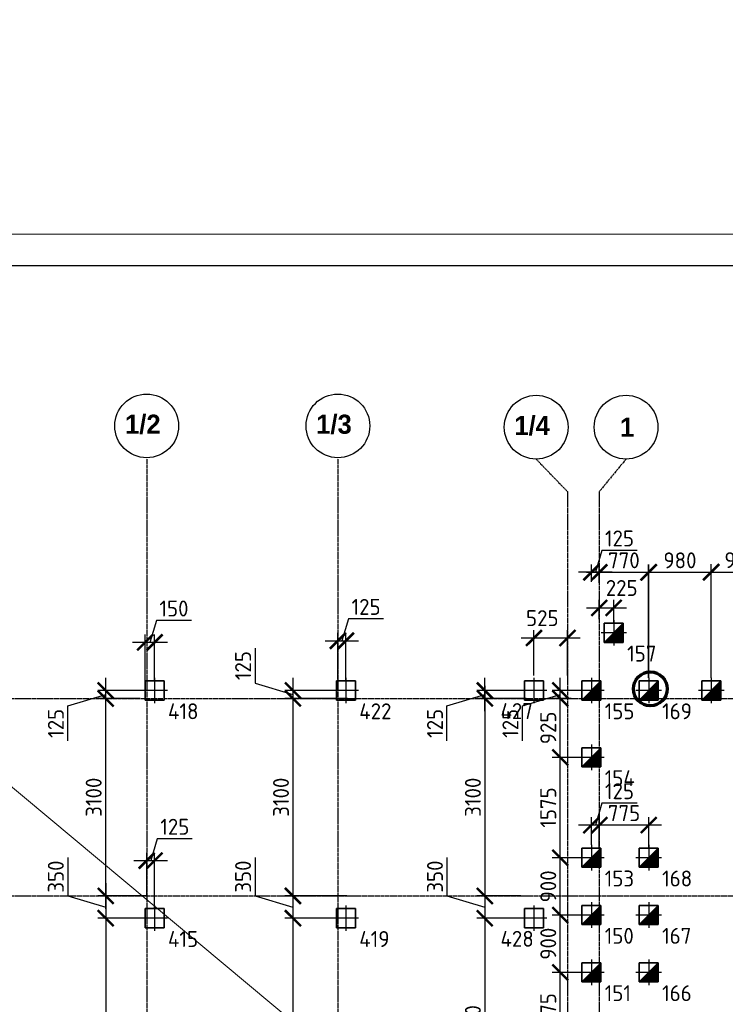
# Model space of a CAD drawing. Header units: millimetres. Extents: x -93479 to 1057970, y -66333 to 172656.
# Tile 229 of 256: x 357436 to 368504, y 49015 to 64471. Entities that reach past the tile are written whole.
import ezdxf

# ---------------------------------------------------------------- set-up
doc = ezdxf.new("R2010")
doc.units = ezdxf.units.MM
for name, pattern in [('______5', [1100, 800, -100, 100, -100]), ('DASHDOT', [25.4, 12.7, -6.35, 0, -6.35]), ('осевая', [50.8, 31.75, -6.35, 6.35, -6.35])]:
    doc.linetypes.add(name, pattern=pattern)
doc.layers.add('SVAI', color=7, linetype='Continuous')
doc.layers.add('ТОЛСТЫЕ_ОСНОВНЫЕ', color=6, linetype='Continuous')
for name, color, linetype, lineweight in [('КО_оси', 1, 'DASHDOT', 25), ('КО_осн_тон', 183, 'Continuous', 25), ('КО_фундаменты', 2, 'Continuous', 50), ('Оси', 40, '______5', 18), ('РАЗМЕРЫ', 7, 'Continuous', 9), ('ТОНКИЕ', 7, 'Continuous', 9)]:
    doc.layers.add(name, color=color, linetype=linetype, lineweight=lineweight)
doc.styles.add('GOST-2.304_Type-B', font='GOST_Common.ttf')
doc.styles.add('MtXpl_Century Gothic', font='GOTHICB.TTF', dxfattribs={"height": 0.2})
doc.styles.add('ГОСТ', font='GOST_Common.ttf')
doc.dimstyles.new('СПДС', dxfattribs={"dimscale": 100, "dimtxt": 2.5, "dimasz": 2.5, "dimexe": 1.25, "dimexo": 0, "dimtad": 1, "dimdec": 0, "dimtxsty": 'GOST-2.304_Type-B', "dimblk": 'ARCHTICK', "dimcen": 2.5, "dimdle": 2, "dimadec": 0, "dimazin": 2, "dimtfac": 0.75, "dimtdec": 0, "dimtmove": 1, "dimatfit": 3, "dimfxl": 1, "dimtolj": 1, "dimarcsym": 1})

# ---------------------------------------------------------------- blocks, each defined once
blk = doc.blocks.new('*U1948')
at = {"layer": 'ТОЛСТЫЕ_ОСНОВНЫЕ', "color": 7}
blk.add_lwpolyline([(20, 5), (836, 5), (836, 589), (20, 589)], close=True, dxfattribs=at)
at = {"layer": 'ТОНКИЕ', "color": 7}
blk.add_lwpolyline([(0, 0), (841, 0), (841, 594), (0, 594)], close=True, dxfattribs=at)
blk = doc.blocks.new('оси')
at = {"color": 7, "linetype": 'ByBlock', "lineweight": -2}
for centre in [(-2386.9, 671.4), (613.1, 671.4), (3723, 651.4), (5133, 651.4)]:
    blk.add_circle(centre, 500, dxfattribs=at)
at = {"layer": 'Оси', "color": 7, "linetype": 'осевая', "lineweight": 25, "transparency": 33554687}
for p, q in [((-2386.3, 151.4), (-2386.3, -36280.2)), ((613.7, 151.4), (613.7, -36280.2)), ((3723, 151.4), (4213.5, -358.8)), ((5133, 151.4), (4713.5, -358.8)), ((4213.5, -358.8), (4213.5, -35832.1)), ((4713.5, -358.8), (4713.5, -35832.1)), ((-11815.1, -3606.9), (53620.6, -3606.9)), ((-11815.1, -6706.9), (53620.6, -6706.9))]:
    blk.add_line(p, q, dxfattribs=at)
at = {"layer": 'Оси', "color": 7, "lineweight": 25, "transparency": 33554687, "style": 'MtXpl_Century Gothic'}
for s, p in [('1/2', (-2726.1, 548.1)), ('1/3', (272.6, 548.1)), ('1/4', (3381.1, 528.1)), ('1', (5038.2, 501.4))]:
    blk.add_text(s, height=300, dxfattribs=at).set_placement(p)
blk = doc.blocks.new('Свайка')
at = {"layer": 'КО_оси', "color": 7, "ltscale": 100}
for p, q in [((0, 200), (0, -200)), ((200, 0), (-200, 0))]:
    blk.add_line(p, q, dxfattribs=at)
at = {"layer": 'КО_фундаменты', "color": 7, "lineweight": 35, "ltscale": 100}
for p, q in [((150, 150), (-150, 150)), ((-150, 150), (-150, -150)), ((150, -150), (150, 150)), ((-150, -150), (150, -150))]:
    blk.add_line(p, q, dxfattribs=at)
blk = doc.blocks.new('сваи тип2')
at = {"layer": 'КО_оси', "color": 7, "ltscale": 100}
for p, q in [((-22918, 28209), (-22918, 27809)), ((-22718, 28009), (-23118, 28009))]:
    blk.add_line(p, q, dxfattribs=at)
at = {"layer": 'КО_фундаменты', "color": 7, "lineweight": 35, "ltscale": 100}
for p, q in [((-22768, 28159), (-23068, 28159)), ((-23068, 28159), (-23068, 27859)), ((-22768, 27859), (-22768, 28159)), ((-23068, 27859), (-22768, 27859))]:
    blk.add_line(p, q, dxfattribs=at)
at = {"layer": 'РАЗМЕРЫ', "color": 7}
blk.add_line((-23068, 27859), (-22768, 28159), dxfattribs=at)
at = {"layer": 'РАЗМЕРЫ', "color": 7, "linetype": 'Continuous', "transparency": 33554648}
for points in [[(-22768, 28009), (-22918, 28009), (-22768, 28159)], [(-22918, 27859), (-23068, 27859), (-22918, 28009)], [(-22918, 27859), (-22918, 28009), (-22768, 27859)], [(-22768, 27859), (-22918, 28009), (-22768, 28009)]]:
    blk.add_solid(points, dxfattribs=at)
blk = doc.blocks.new('_ArchTick')
at = {"color": 0, "linetype": 'ByBlock', "const_width": 0.15}
blk.add_lwpolyline([(-0.5, -0.5), (0.5, 0.5)], dxfattribs=at)
blk = doc.blocks.new('*D316')
at = {"layer": 'DEFPOINTS', "color": 0, "ltscale": 100, "transparency": 16777216}
for p in [(359428, 50716), (358785, 50366), (359403, 50366)]:
    blk.add_point(p, dxfattribs=at)
at = {"layer": 'РАЗМЕРЫ', "color": 0, "lineweight": -2, "transparency": 16777216}
for p, q in [((358190, 51320), (358190, 50720)), ((358785, 50916), (358785, 50166)), ((358190, 50720), (358785, 50541)), ((359428, 50716), (358660, 50716)), ((359403, 50366), (358660, 50366))]:
    blk.add_line(p, q, dxfattribs=at)
at = {"layer": 'РАЗМЕРЫ', "color": 0, "lineweight": -2, "ltscale": 100, "transparency": 16777216, "xscale": 250, "yscale": 250, "zscale": 250}
for p, rotation in [((358785, 50716), 90), ((358785, 50366), 270)]:
    blk.add_blockref('_ArchTick', p, dxfattribs=dict(at, rotation=rotation))
at = {"layer": 'РАЗМЕРЫ', "color": 0, "ltscale": 100, "transparency": 16777216, "insert": (358003, 51020), "char_height": 250, "attachment_point": 5, "rotation": 90, "style": 'GOST-2.304_Type-B'}
blk.add_mtext('\\A1;350', dxfattribs=at)
blk = doc.blocks.new('*D317')
at = {"layer": 'DEFPOINTS', "color": 0, "ltscale": 100, "transparency": 16777216}
for p in [(359553, 51270), (359428, 50716), (359553, 50516)]:
    blk.add_point(p, dxfattribs=at)
at = {"layer": 'РАЗМЕРЫ', "color": 0, "lineweight": -2, "transparency": 16777216}
for p, q in [((359594, 51614), (359491, 51270)), ((360144, 51614), (359594, 51614)), ((359428, 50716), (359428, 51395)), ((359553, 50516), (359553, 51395)), ((359228, 51270), (359753, 51270))]:
    blk.add_line(p, q, dxfattribs=at)
at = {"layer": 'РАЗМЕРЫ', "color": 0, "lineweight": -2, "ltscale": 100, "transparency": 16777216, "xscale": 250, "yscale": 250, "zscale": 250, "rotation": 180}
blk.add_blockref('_ArchTick', (359428, 51270), dxfattribs=at)
at = {"layer": 'РАЗМЕРЫ', "color": 0, "lineweight": -2, "ltscale": 100, "transparency": 16777216, "xscale": 250, "yscale": 250, "zscale": 250}
blk.add_blockref('_ArchTick', (359553, 51270), dxfattribs=at)
at = {"layer": 'РАЗМЕРЫ', "color": 0, "ltscale": 100, "transparency": 16777216, "insert": (359869, 51802), "char_height": 250, "attachment_point": 5, "style": 'GOST-2.304_Type-B'}
blk.add_mtext('\\A1;125', dxfattribs=at)
blk = doc.blocks.new('*D318')
at = {"layer": 'DEFPOINTS', "color": 0, "ltscale": 100, "transparency": 16777216}
for p in [(359403, 50366), (358785, 46616), (359428, 46616)]:
    blk.add_point(p, dxfattribs=at)
at = {"layer": 'РАЗМЕРЫ', "color": 0, "lineweight": -2, "transparency": 16777216}
for p, q in [((358785, 50566), (358785, 46416)), ((359403, 50366), (358660, 50366)), ((359428, 46616), (358660, 46616))]:
    blk.add_line(p, q, dxfattribs=at)
at = {"layer": 'РАЗМЕРЫ', "color": 0, "lineweight": -2, "ltscale": 100, "transparency": 16777216, "xscale": 250, "yscale": 250, "zscale": 250}
for p, rotation in [((358785, 50366), 90), ((358785, 46616), 270)]:
    blk.add_blockref('_ArchTick', p, dxfattribs=dict(at, rotation=rotation))
at = {"layer": 'РАЗМЕРЫ', "color": 0, "ltscale": 100, "transparency": 16777216, "insert": (358597, 48491), "char_height": 250, "attachment_point": 5, "rotation": 90, "style": 'GOST-2.304_Type-B'}
blk.add_mtext('\\A1;3750', dxfattribs=at)
blk = doc.blocks.new('*D322')
at = {"layer": 'DEFPOINTS', "color": 0, "ltscale": 100, "transparency": 16777216}
for p in [(358785, 53816), (359328, 53816), (359428, 50716)]:
    blk.add_point(p, dxfattribs=at)
at = {"layer": 'РАЗМЕРЫ', "color": 0, "lineweight": -2, "transparency": 16777216}
for p, q in [((358785, 50516), (358785, 54016)), ((359328, 53816), (358660, 53816)), ((359428, 50716), (358660, 50716))]:
    blk.add_line(p, q, dxfattribs=at)
at = {"layer": 'РАЗМЕРЫ', "color": 0, "lineweight": -2, "ltscale": 100, "transparency": 16777216, "xscale": 250, "yscale": 250, "zscale": 250}
for p, rotation in [((358785, 53816), 90), ((358785, 50716), 270)]:
    blk.add_blockref('_ArchTick', p, dxfattribs=dict(at, rotation=rotation))
at = {"layer": 'РАЗМЕРЫ', "color": 0, "ltscale": 100, "transparency": 16777216, "insert": (358597, 52266), "char_height": 250, "attachment_point": 5, "rotation": 90, "style": 'GOST-2.304_Type-B'}
blk.add_mtext('\\A1;3100', dxfattribs=at)
blk = doc.blocks.new('*D323')
at = {"layer": 'DEFPOINTS', "color": 0, "ltscale": 100, "transparency": 16777216}
for p in [(358785, 53941), (359328, 53816), (359553, 53941)]:
    blk.add_point(p, dxfattribs=at)
at = {"layer": 'РАЗМЕРЫ', "color": 0, "lineweight": -2, "transparency": 16777216}
for p, q in [((358785, 53616), (358785, 54141)), ((358190, 53701), (358785, 53879)), ((359553, 53941), (358660, 53941)), ((359328, 53816), (358660, 53816)), ((358190, 53150), (358190, 53701))]:
    blk.add_line(p, q, dxfattribs=at)
at = {"layer": 'РАЗМЕРЫ', "color": 0, "lineweight": -2, "ltscale": 100, "transparency": 16777216, "xscale": 250, "yscale": 250, "zscale": 250}
for p, rotation in [((358785, 53941), 270), ((358785, 53816), 90)]:
    blk.add_blockref('_ArchTick', p, dxfattribs=dict(at, rotation=rotation))
at = {"layer": 'РАЗМЕРЫ', "color": 0, "ltscale": 100, "transparency": 16777216, "insert": (358003, 53425), "char_height": 250, "attachment_point": 5, "rotation": 90, "style": 'GOST-2.304_Type-B'}
blk.add_mtext('\\A1;125', dxfattribs=at)
blk = doc.blocks.new('*D325')
at = {"layer": 'DEFPOINTS', "color": 0, "ltscale": 100, "transparency": 16777216}
for p in [(359403, 54697), (359403, 54091), (359553, 54091)]:
    blk.add_point(p, dxfattribs=at)
at = {"layer": 'РАЗМЕРЫ', "color": 0, "lineweight": -2, "transparency": 16777216}
for p, q in [((359581, 55041), (359478, 54697)), ((360132, 55041), (359581, 55041)), ((359403, 54091), (359403, 54822)), ((359553, 54091), (359553, 54822)), ((359753, 54697), (359203, 54697))]:
    blk.add_line(p, q, dxfattribs=at)
at = {"layer": 'РАЗМЕРЫ', "color": 0, "lineweight": -2, "ltscale": 100, "transparency": 16777216, "xscale": 250, "yscale": 250, "zscale": 250, "rotation": 180}
blk.add_blockref('_ArchTick', (359403, 54697), dxfattribs=at)
at = {"layer": 'РАЗМЕРЫ', "color": 0, "lineweight": -2, "ltscale": 100, "transparency": 16777216, "xscale": 250, "yscale": 250, "zscale": 250}
blk.add_blockref('_ArchTick', (359553, 54697), dxfattribs=at)
at = {"layer": 'РАЗМЕРЫ', "color": 0, "ltscale": 100, "transparency": 16777216, "insert": (359856, 55228), "char_height": 250, "attachment_point": 5, "style": 'GOST-2.304_Type-B'}
blk.add_mtext('\\A1;150', dxfattribs=at)
blk = doc.blocks.new('*D326')
at = {"layer": 'DEFPOINTS', "color": 0, "ltscale": 100, "transparency": 16777216}
for p in [(362553, 54722), (362428, 54116), (362553, 54091)]:
    blk.add_point(p, dxfattribs=at)
at = {"layer": 'РАЗМЕРЫ', "color": 0, "lineweight": -2, "transparency": 16777216}
for p, q in [((362594, 55066), (362491, 54722)), ((363144, 55066), (362594, 55066)), ((362228, 54722), (362753, 54722)), ((362428, 54116), (362428, 54847)), ((362553, 54091), (362553, 54847))]:
    blk.add_line(p, q, dxfattribs=at)
at = {"layer": 'РАЗМЕРЫ', "color": 0, "lineweight": -2, "ltscale": 100, "transparency": 16777216, "xscale": 250, "yscale": 250, "zscale": 250, "rotation": 180}
blk.add_blockref('_ArchTick', (362428, 54722), dxfattribs=at)
at = {"layer": 'РАЗМЕРЫ', "color": 0, "lineweight": -2, "ltscale": 100, "transparency": 16777216, "xscale": 250, "yscale": 250, "zscale": 250}
blk.add_blockref('_ArchTick', (362553, 54722), dxfattribs=at)
at = {"layer": 'РАЗМЕРЫ', "color": 0, "ltscale": 100, "transparency": 16777216, "insert": (362869, 55253), "char_height": 250, "attachment_point": 5, "style": 'GOST-2.304_Type-B'}
blk.add_mtext('\\A1;125', dxfattribs=at)
blk = doc.blocks.new('*D327')
at = {"layer": 'DEFPOINTS', "color": 0, "ltscale": 100, "transparency": 16777216}
for p in [(361722, 53816), (362553, 53941), (362578, 53816)]:
    blk.add_point(p, dxfattribs=at)
at = {"layer": 'РАЗМЕРЫ', "color": 0, "lineweight": -2, "transparency": 16777216}
for p, q in [((361128, 54607), (361128, 54057)), ((361722, 54141), (361722, 53616)), ((361128, 54057), (361722, 53879)), ((362553, 53941), (361597, 53941)), ((362578, 53816), (361597, 53816))]:
    blk.add_line(p, q, dxfattribs=at)
at = {"layer": 'РАЗМЕРЫ', "color": 0, "lineweight": -2, "ltscale": 100, "transparency": 16777216, "xscale": 250, "yscale": 250, "zscale": 250}
for p, rotation in [((361722, 53941), 270), ((361722, 53816), 90)]:
    blk.add_blockref('_ArchTick', p, dxfattribs=dict(at, rotation=rotation))
at = {"layer": 'РАЗМЕРЫ', "color": 0, "ltscale": 100, "transparency": 16777216, "insert": (360940, 54332), "char_height": 250, "attachment_point": 5, "rotation": 90, "style": 'GOST-2.304_Type-B'}
blk.add_mtext('\\A1;125', dxfattribs=at)
blk = doc.blocks.new('*D328')
at = {"layer": 'DEFPOINTS', "color": 0, "ltscale": 100, "transparency": 16777216}
for p in [(362578, 53816), (361722, 50716), (362566, 50716)]:
    blk.add_point(p, dxfattribs=at)
at = {"layer": 'РАЗМЕРЫ', "color": 0, "lineweight": -2, "transparency": 16777216}
for p, q in [((361722, 54016), (361722, 50516)), ((362578, 53816), (361597, 53816)), ((362566, 50716), (361597, 50716))]:
    blk.add_line(p, q, dxfattribs=at)
at = {"layer": 'РАЗМЕРЫ', "color": 0, "lineweight": -2, "ltscale": 100, "transparency": 16777216, "xscale": 250, "yscale": 250, "zscale": 250}
for p, rotation in [((361722, 53816), 90), ((361722, 50716), 270)]:
    blk.add_blockref('_ArchTick', p, dxfattribs=dict(at, rotation=rotation))
at = {"layer": 'РАЗМЕРЫ', "color": 0, "ltscale": 100, "transparency": 16777216, "insert": (361535, 52266), "char_height": 250, "attachment_point": 5, "rotation": 90, "style": 'GOST-2.304_Type-B'}
blk.add_mtext('\\A1;3100', dxfattribs=at)
blk = doc.blocks.new('*D329')
at = {"layer": 'DEFPOINTS', "color": 0, "ltscale": 100, "transparency": 16777216}
for p in [(362566, 50716), (361722, 50366), (362553, 50366)]:
    blk.add_point(p, dxfattribs=at)
at = {"layer": 'РАЗМЕРЫ', "color": 0, "lineweight": -2, "transparency": 16777216}
for p, q in [((361128, 51320), (361128, 50720)), ((361722, 50916), (361722, 50166)), ((361128, 50720), (361722, 50541)), ((362566, 50716), (361597, 50716)), ((362553, 50366), (361597, 50366))]:
    blk.add_line(p, q, dxfattribs=at)
at = {"layer": 'РАЗМЕРЫ', "color": 0, "lineweight": -2, "ltscale": 100, "transparency": 16777216, "xscale": 250, "yscale": 250, "zscale": 250}
for p, rotation in [((361722, 50716), 90), ((361722, 50366), 270)]:
    blk.add_blockref('_ArchTick', p, dxfattribs=dict(at, rotation=rotation))
at = {"layer": 'РАЗМЕРЫ', "color": 0, "ltscale": 100, "transparency": 16777216, "insert": (360940, 51020), "char_height": 250, "attachment_point": 5, "rotation": 90, "style": 'GOST-2.304_Type-B'}
blk.add_mtext('\\A1;350', dxfattribs=at)
blk = doc.blocks.new('*D330')
at = {"layer": 'DEFPOINTS', "color": 0, "ltscale": 100, "transparency": 16777216}
for p in [(362553, 50366), (361722, 46616), (362428, 46616)]:
    blk.add_point(p, dxfattribs=at)
at = {"layer": 'РАЗМЕРЫ', "color": 0, "lineweight": -2, "transparency": 16777216}
for p, q in [((361722, 50566), (361722, 46416)), ((362553, 50366), (361597, 50366)), ((362428, 46616), (361597, 46616))]:
    blk.add_line(p, q, dxfattribs=at)
at = {"layer": 'РАЗМЕРЫ', "color": 0, "lineweight": -2, "ltscale": 100, "transparency": 16777216, "xscale": 250, "yscale": 250, "zscale": 250}
for p, rotation in [((361722, 50366), 90), ((361722, 46616), 270)]:
    blk.add_blockref('_ArchTick', p, dxfattribs=dict(at, rotation=rotation))
at = {"layer": 'РАЗМЕРЫ', "color": 0, "ltscale": 100, "transparency": 16777216, "insert": (361534, 48491), "char_height": 250, "attachment_point": 5, "rotation": 90, "style": 'GOST-2.304_Type-B'}
blk.add_mtext('\\A1;3750', dxfattribs=at)
blk = doc.blocks.new('*D337')
at = {"layer": 'DEFPOINTS', "color": 0, "ltscale": 100, "transparency": 16777216}
for p in [(365503, 54765), (365503, 54176), (366028, 54176)]:
    blk.add_point(p, dxfattribs=at)
at = {"layer": 'РАЗМЕРЫ', "color": 0, "lineweight": -2, "transparency": 16777216}
for p, q in [((365503, 54176), (365503, 54890)), ((366028, 54176), (366028, 54890)), ((366228, 54765), (365303, 54765))]:
    blk.add_line(p, q, dxfattribs=at)
at = {"layer": 'РАЗМЕРЫ', "color": 0, "lineweight": -2, "ltscale": 100, "transparency": 16777216, "xscale": 250, "yscale": 250, "zscale": 250, "rotation": 180}
blk.add_blockref('_ArchTick', (365503, 54765), dxfattribs=at)
at = {"layer": 'РАЗМЕРЫ', "color": 0, "lineweight": -2, "ltscale": 100, "transparency": 16777216, "xscale": 250, "yscale": 250, "zscale": 250}
blk.add_blockref('_ArchTick', (366028, 54765), dxfattribs=at)
at = {"layer": 'РАЗМЕРЫ', "color": 0, "ltscale": 100, "transparency": 16777216, "insert": (365634, 55077), "char_height": 250, "attachment_point": 5, "style": 'GOST-2.304_Type-B'}
blk.add_mtext('\\A1;525', dxfattribs=at)
blk = doc.blocks.new('*D338')
at = {"layer": 'DEFPOINTS', "color": 0, "ltscale": 100, "transparency": 16777216}
for p in [(364732, 53941), (365353, 53941), (365378, 53816)]:
    blk.add_point(p, dxfattribs=at)
at = {"layer": 'РАЗМЕРЫ', "color": 0, "lineweight": -2, "transparency": 16777216}
for p, q in [((364732, 53616), (364732, 54141)), ((364138, 53701), (364732, 53879)), ((365353, 53941), (364607, 53941)), ((365378, 53816), (364607, 53816)), ((364138, 53150), (364138, 53701))]:
    blk.add_line(p, q, dxfattribs=at)
at = {"layer": 'РАЗМЕРЫ', "color": 0, "lineweight": -2, "ltscale": 100, "transparency": 16777216, "xscale": 250, "yscale": 250, "zscale": 250}
for p, rotation in [((364732, 53941), 270), ((364732, 53816), 90)]:
    blk.add_blockref('_ArchTick', p, dxfattribs=dict(at, rotation=rotation))
at = {"layer": 'РАЗМЕРЫ', "color": 0, "ltscale": 100, "transparency": 16777216, "insert": (363950, 53425), "char_height": 250, "attachment_point": 5, "rotation": 90, "style": 'GOST-2.304_Type-B'}
blk.add_mtext('\\A1;125', dxfattribs=at)
blk = doc.blocks.new('*D339')
at = {"layer": 'DEFPOINTS', "color": 0, "ltscale": 100, "transparency": 16777216}
for p in [(365378, 53816), (364732, 50716), (365299, 50716)]:
    blk.add_point(p, dxfattribs=at)
at = {"layer": 'РАЗМЕРЫ', "color": 0, "lineweight": -2, "transparency": 16777216}
for p, q in [((364732, 54016), (364732, 50516)), ((365378, 53816), (364607, 53816)), ((365299, 50716), (364607, 50716))]:
    blk.add_line(p, q, dxfattribs=at)
at = {"layer": 'РАЗМЕРЫ', "color": 0, "lineweight": -2, "ltscale": 100, "transparency": 16777216, "xscale": 250, "yscale": 250, "zscale": 250}
for p, rotation in [((364732, 53816), 90), ((364732, 50716), 270)]:
    blk.add_blockref('_ArchTick', p, dxfattribs=dict(at, rotation=rotation))
at = {"layer": 'РАЗМЕРЫ', "color": 0, "ltscale": 100, "transparency": 16777216, "insert": (364545, 52266), "char_height": 250, "attachment_point": 5, "rotation": 90, "style": 'GOST-2.304_Type-B'}
blk.add_mtext('\\A1;3100', dxfattribs=at)
blk = doc.blocks.new('*D340')
at = {"layer": 'DEFPOINTS', "color": 0, "ltscale": 100, "transparency": 16777216}
for p in [(365299, 50716), (364732, 50366), (365303, 50366)]:
    blk.add_point(p, dxfattribs=at)
at = {"layer": 'РАЗМЕРЫ', "color": 0, "lineweight": -2, "transparency": 16777216}
for p, q in [((364138, 51320), (364138, 50720)), ((364732, 50916), (364732, 50166)), ((364138, 50720), (364732, 50541)), ((365299, 50716), (364607, 50716)), ((365303, 50366), (364607, 50366))]:
    blk.add_line(p, q, dxfattribs=at)
at = {"layer": 'РАЗМЕРЫ', "color": 0, "lineweight": -2, "ltscale": 100, "transparency": 16777216, "xscale": 250, "yscale": 250, "zscale": 250}
for p, rotation in [((364732, 50716), 90), ((364732, 50366), 270)]:
    blk.add_blockref('_ArchTick', p, dxfattribs=dict(at, rotation=rotation))
at = {"layer": 'РАЗМЕРЫ', "color": 0, "ltscale": 100, "transparency": 16777216, "insert": (363950, 51020), "char_height": 250, "attachment_point": 5, "rotation": 90, "style": 'GOST-2.304_Type-B'}
blk.add_mtext('\\A1;350', dxfattribs=at)
blk = doc.blocks.new('*D341')
at = {"layer": 'DEFPOINTS', "color": 0, "ltscale": 100, "transparency": 16777216}
for p in [(365303, 50366), (364732, 46966), (365303, 46966)]:
    blk.add_point(p, dxfattribs=at)
at = {"layer": 'РАЗМЕРЫ', "color": 0, "lineweight": -2, "transparency": 16777216}
for p, q in [((364732, 50566), (364732, 46766)), ((365303, 50366), (364607, 50366)), ((365303, 46966), (364607, 46966))]:
    blk.add_line(p, q, dxfattribs=at)
at = {"layer": 'РАЗМЕРЫ', "color": 0, "lineweight": -2, "ltscale": 100, "transparency": 16777216, "xscale": 250, "yscale": 250, "zscale": 250}
for p, rotation in [((364732, 50366), 90), ((364732, 46966), 270)]:
    blk.add_blockref('_ArchTick', p, dxfattribs=dict(at, rotation=rotation))
at = {"layer": 'РАЗМЕРЫ', "color": 0, "ltscale": 100, "transparency": 16777216, "insert": (364545, 48666), "char_height": 250, "attachment_point": 5, "rotation": 90, "style": 'GOST-2.304_Type-B'}
blk.add_mtext('\\A1;3400', dxfattribs=at)
blk = doc.blocks.new('*D135')
at = {"layer": 'DEFPOINTS', "color": 0, "ltscale": 100, "transparency": 16777216}
for p in [(366403, 55796), (366403, 55646), (366528, 55631)]:
    blk.add_point(p, dxfattribs=at)
at = {"layer": 'РАЗМЕРЫ', "color": 0, "lineweight": -2, "transparency": 16777216}
for p, q in [((366569, 56140), (366466, 55796)), ((367119, 56140), (366569, 56140)), ((366728, 55796), (366203, 55796)), ((366403, 55646), (366403, 55921)), ((366528, 55631), (366528, 55921))]:
    blk.add_line(p, q, dxfattribs=at)
at = {"layer": 'РАЗМЕРЫ', "color": 0, "lineweight": -2, "ltscale": 100, "transparency": 16777216, "xscale": 250, "yscale": 250, "zscale": 250}
blk.add_blockref('_ArchTick', (366403, 55796), dxfattribs=at)
at = {"layer": 'РАЗМЕРЫ', "color": 0, "lineweight": -2, "ltscale": 100, "transparency": 16777216, "xscale": 250, "yscale": 250, "zscale": 250, "rotation": 180}
blk.add_blockref('_ArchTick', (366528, 55796), dxfattribs=at)
at = {"layer": 'РАЗМЕРЫ', "color": 0, "ltscale": 100, "transparency": 16777216, "insert": (366844, 56328), "char_height": 250, "attachment_point": 5, "style": 'GOST-2.304_Type-B'}
blk.add_mtext('\\A1;125', dxfattribs=at)
blk = doc.blocks.new('*D136')
at = {"layer": 'DEFPOINTS', "color": 0, "ltscale": 100, "transparency": 16777216}
for p in [(367298, 55796), (366528, 55631), (367298, 54142)]:
    blk.add_point(p, dxfattribs=at)
at = {"layer": 'РАЗМЕРЫ', "color": 0, "lineweight": -2, "transparency": 16777216}
for p, q in [((366328, 55796), (367498, 55796)), ((366528, 55631), (366528, 55921)), ((367298, 54142), (367298, 55921))]:
    blk.add_line(p, q, dxfattribs=at)
at = {"layer": 'РАЗМЕРЫ', "color": 0, "lineweight": -2, "ltscale": 100, "transparency": 16777216, "xscale": 250, "yscale": 250, "zscale": 250, "rotation": 180}
blk.add_blockref('_ArchTick', (366528, 55796), dxfattribs=at)
at = {"layer": 'РАЗМЕРЫ', "color": 0, "lineweight": -2, "ltscale": 100, "transparency": 16777216, "xscale": 250, "yscale": 250, "zscale": 250}
blk.add_blockref('_ArchTick', (367298, 55796), dxfattribs=at)
at = {"layer": 'РАЗМЕРЫ', "color": 0, "ltscale": 100, "transparency": 16777216, "insert": (366913, 55984), "char_height": 250, "attachment_point": 5, "style": 'GOST-2.304_Type-B'}
blk.add_mtext('\\A1;770', dxfattribs=at)
blk = doc.blocks.new('*D137')
at = {"layer": 'DEFPOINTS', "color": 0, "ltscale": 100, "transparency": 16777216}
for p in [(368283, 55796), (367303, 54141), (368283, 54141)]:
    blk.add_point(p, dxfattribs=at)
at = {"layer": 'РАЗМЕРЫ', "color": 0, "lineweight": -2, "transparency": 16777216}
for p, q in [((367103, 55796), (368483, 55796)), ((367303, 54141), (367303, 55921)), ((368283, 54141), (368283, 55921))]:
    blk.add_line(p, q, dxfattribs=at)
at = {"layer": 'РАЗМЕРЫ', "color": 0, "lineweight": -2, "ltscale": 100, "transparency": 16777216, "xscale": 250, "yscale": 250, "zscale": 250, "rotation": 180}
blk.add_blockref('_ArchTick', (367303, 55796), dxfattribs=at)
at = {"layer": 'РАЗМЕРЫ', "color": 0, "lineweight": -2, "ltscale": 100, "transparency": 16777216, "xscale": 250, "yscale": 250, "zscale": 250}
blk.add_blockref('_ArchTick', (368283, 55796), dxfattribs=at)
at = {"layer": 'РАЗМЕРЫ', "color": 0, "ltscale": 100, "transparency": 16777216, "insert": (367793, 55984), "char_height": 250, "attachment_point": 5, "style": 'GOST-2.304_Type-B'}
blk.add_mtext('\\A1;980', dxfattribs=at)
blk = doc.blocks.new('*D138')
at = {"layer": 'DEFPOINTS', "color": 0, "ltscale": 100, "transparency": 16777216}
for p in [(369208, 55800), (368283, 54141), (369208, 54145)]:
    blk.add_point(p, dxfattribs=at)
at = {"layer": 'РАЗМЕРЫ', "color": 0, "lineweight": -2, "transparency": 16777216}
for p, q in [((368083, 55800), (369408, 55800)), ((368283, 54141), (368283, 55925)), ((369208, 54145), (369208, 55925))]:
    blk.add_line(p, q, dxfattribs=at)
at = {"layer": 'РАЗМЕРЫ', "color": 0, "lineweight": -2, "ltscale": 100, "transparency": 16777216, "xscale": 250, "yscale": 250, "zscale": 250, "rotation": 180}
blk.add_blockref('_ArchTick', (368283, 55800), dxfattribs=at)
at = {"layer": 'РАЗМЕРЫ', "color": 0, "lineweight": -2, "ltscale": 100, "transparency": 16777216, "xscale": 250, "yscale": 250, "zscale": 250}
blk.add_blockref('_ArchTick', (369208, 55800), dxfattribs=at)
at = {"layer": 'РАЗМЕРЫ', "color": 0, "ltscale": 100, "transparency": 16777216, "insert": (368746, 55987), "char_height": 250, "attachment_point": 5, "style": 'GOST-2.304_Type-B'}
blk.add_mtext('\\A1;925', dxfattribs=at)
blk = doc.blocks.new('*D260')
at = {"layer": 'DEFPOINTS', "color": 0, "ltscale": 100, "transparency": 16777216}
for p in [(365915, 49516), (366203, 49516), (366216, 48241)]:
    blk.add_point(p, dxfattribs=at)
at = {"layer": 'РАЗМЕРЫ', "color": 0, "lineweight": -2, "transparency": 16777216}
for p, q in [((365915, 48041), (365915, 49716)), ((366203, 49516), (365790, 49516)), ((366216, 48241), (365790, 48241))]:
    blk.add_line(p, q, dxfattribs=at)
at = {"layer": 'РАЗМЕРЫ', "color": 0, "lineweight": -2, "ltscale": 100, "transparency": 16777216, "xscale": 250, "yscale": 250, "zscale": 250}
for p, rotation in [((365915, 49516), 90), ((365915, 48241), 270)]:
    blk.add_blockref('_ArchTick', p, dxfattribs=dict(at, rotation=rotation))
at = {"layer": 'РАЗМЕРЫ', "color": 0, "ltscale": 100, "transparency": 16777216, "insert": (365727, 48879), "char_height": 250, "attachment_point": 5, "rotation": 90, "style": 'GOST-2.304_Type-B'}
blk.add_mtext('\\A1;1275', dxfattribs=at)
blk = doc.blocks.new('*D261')
at = {"layer": 'DEFPOINTS', "color": 0, "ltscale": 100, "transparency": 16777216}
for p in [(365915, 50416), (366203, 50416), (366203, 49516)]:
    blk.add_point(p, dxfattribs=at)
at = {"layer": 'РАЗМЕРЫ', "color": 0, "lineweight": -2, "transparency": 16777216}
for p, q in [((365915, 49316), (365915, 50616)), ((366203, 50416), (365790, 50416)), ((366203, 49516), (365790, 49516))]:
    blk.add_line(p, q, dxfattribs=at)
at = {"layer": 'РАЗМЕРЫ', "color": 0, "lineweight": -2, "ltscale": 100, "transparency": 16777216, "xscale": 250, "yscale": 250, "zscale": 250}
for p, rotation in [((365915, 50416), 90), ((365915, 49516), 270)]:
    blk.add_blockref('_ArchTick', p, dxfattribs=dict(at, rotation=rotation))
at = {"layer": 'РАЗМЕРЫ', "color": 0, "ltscale": 100, "transparency": 16777216, "insert": (365727, 49966), "char_height": 250, "attachment_point": 5, "rotation": 90, "style": 'GOST-2.304_Type-B'}
blk.add_mtext('\\A1;900', dxfattribs=at)
blk = doc.blocks.new('*D262')
at = {"layer": 'DEFPOINTS', "color": 0, "ltscale": 100, "transparency": 16777216}
for p in [(365915, 51316), (366203, 51316), (366203, 50416)]:
    blk.add_point(p, dxfattribs=at)
at = {"layer": 'РАЗМЕРЫ', "color": 0, "lineweight": -2, "transparency": 16777216}
for p, q in [((365915, 50216), (365915, 51516)), ((366203, 51316), (365790, 51316)), ((366203, 50416), (365790, 50416))]:
    blk.add_line(p, q, dxfattribs=at)
at = {"layer": 'РАЗМЕРЫ', "color": 0, "lineweight": -2, "ltscale": 100, "transparency": 16777216, "xscale": 250, "yscale": 250, "zscale": 250}
for p, rotation in [((365915, 51316), 90), ((365915, 50416), 270)]:
    blk.add_blockref('_ArchTick', p, dxfattribs=dict(at, rotation=rotation))
at = {"layer": 'РАЗМЕРЫ', "color": 0, "ltscale": 100, "transparency": 16777216, "insert": (365727, 50866), "char_height": 250, "attachment_point": 5, "rotation": 90, "style": 'GOST-2.304_Type-B'}
blk.add_mtext('\\A1;900', dxfattribs=at)
blk = doc.blocks.new('*D263')
at = {"layer": 'DEFPOINTS', "color": 0, "ltscale": 100, "transparency": 16777216}
for p in [(365915, 52891), (366203, 52891), (366203, 51316)]:
    blk.add_point(p, dxfattribs=at)
at = {"layer": 'РАЗМЕРЫ', "color": 0, "lineweight": -2, "transparency": 16777216}
for p, q in [((365915, 51116), (365915, 53091)), ((366203, 52891), (365790, 52891)), ((366203, 51316), (365790, 51316))]:
    blk.add_line(p, q, dxfattribs=at)
at = {"layer": 'РАЗМЕРЫ', "color": 0, "lineweight": -2, "ltscale": 100, "transparency": 16777216, "xscale": 250, "yscale": 250, "zscale": 250}
for p, rotation in [((365915, 52891), 90), ((365915, 51316), 270)]:
    blk.add_blockref('_ArchTick', p, dxfattribs=dict(at, rotation=rotation))
at = {"layer": 'РАЗМЕРЫ', "color": 0, "ltscale": 100, "transparency": 16777216, "insert": (365727, 52104), "char_height": 250, "attachment_point": 5, "rotation": 90, "style": 'GOST-2.304_Type-B'}
blk.add_mtext('\\A1;1575', dxfattribs=at)
blk = doc.blocks.new('*D264')
at = {"layer": 'DEFPOINTS', "color": 0, "ltscale": 100, "transparency": 16777216}
for p in [(365915, 53816), (366088, 53816), (366203, 52891)]:
    blk.add_point(p, dxfattribs=at)
at = {"layer": 'РАЗМЕРЫ', "color": 0, "lineweight": -2, "transparency": 16777216}
for p, q in [((365915, 52691), (365915, 54016)), ((366088, 53816), (365790, 53816)), ((366203, 52891), (365790, 52891))]:
    blk.add_line(p, q, dxfattribs=at)
at = {"layer": 'РАЗМЕРЫ', "color": 0, "lineweight": -2, "ltscale": 100, "transparency": 16777216, "xscale": 250, "yscale": 250, "zscale": 250}
for p, rotation in [((365915, 53816), 90), ((365915, 52891), 270)]:
    blk.add_blockref('_ArchTick', p, dxfattribs=dict(at, rotation=rotation))
at = {"layer": 'РАЗМЕРЫ', "color": 0, "ltscale": 100, "transparency": 16777216, "insert": (365727, 53354), "char_height": 250, "attachment_point": 5, "rotation": 90, "style": 'GOST-2.304_Type-B'}
blk.add_mtext('\\A1;925', dxfattribs=at)
blk = doc.blocks.new('*D265')
at = {"layer": 'DEFPOINTS', "color": 0, "ltscale": 100, "transparency": 16777216}
for p in [(365915, 53941), (366088, 53816), (366203, 53941)]:
    blk.add_point(p, dxfattribs=at)
at = {"layer": 'РАЗМЕРЫ', "color": 0, "lineweight": -2, "transparency": 16777216}
for p, q in [((365915, 53616), (365915, 54141)), ((365321, 53701), (365915, 53879)), ((366203, 53941), (365790, 53941)), ((366088, 53816), (365790, 53816)), ((365321, 53150), (365321, 53701))]:
    blk.add_line(p, q, dxfattribs=at)
at = {"layer": 'РАЗМЕРЫ', "color": 0, "lineweight": -2, "ltscale": 100, "transparency": 16777216, "xscale": 250, "yscale": 250, "zscale": 250}
for p, rotation in [((365915, 53941), 270), ((365915, 53816), 90)]:
    blk.add_blockref('_ArchTick', p, dxfattribs=dict(at, rotation=rotation))
at = {"layer": 'РАЗМЕРЫ', "color": 0, "ltscale": 100, "transparency": 16777216, "insert": (365133, 53425), "char_height": 250, "attachment_point": 5, "rotation": 90, "style": 'GOST-2.304_Type-B'}
blk.add_mtext('\\A1;125', dxfattribs=at)
blk = doc.blocks.new('*D267')
at = {"layer": 'DEFPOINTS', "color": 0, "ltscale": 100, "transparency": 16777216}
for p in [(366528, 51828), (366528, 51466), (367303, 51466)]:
    blk.add_point(p, dxfattribs=at)
at = {"layer": 'РАЗМЕРЫ', "color": 0, "lineweight": -2, "transparency": 16777216}
for p, q in [((366528, 51466), (366528, 51953)), ((367303, 51466), (367303, 51953)), ((367503, 51828), (366328, 51828))]:
    blk.add_line(p, q, dxfattribs=at)
at = {"layer": 'РАЗМЕРЫ', "color": 0, "lineweight": -2, "ltscale": 100, "transparency": 16777216, "xscale": 250, "yscale": 250, "zscale": 250, "rotation": 180}
blk.add_blockref('_ArchTick', (366528, 51828), dxfattribs=at)
at = {"layer": 'РАЗМЕРЫ', "color": 0, "lineweight": -2, "ltscale": 100, "transparency": 16777216, "xscale": 250, "yscale": 250, "zscale": 250}
blk.add_blockref('_ArchTick', (367303, 51828), dxfattribs=at)
at = {"layer": 'РАЗМЕРЫ', "color": 0, "ltscale": 100, "transparency": 16777216, "insert": (366916, 52016), "char_height": 250, "attachment_point": 5, "style": 'GOST-2.304_Type-B'}
blk.add_mtext('\\A1;775', dxfattribs=at)
blk = doc.blocks.new('*D268')
at = {"layer": 'DEFPOINTS', "color": 0, "ltscale": 100, "transparency": 16777216}
for p in [(366403, 51828), (366403, 51516), (366528, 51466)]:
    blk.add_point(p, dxfattribs=at)
at = {"layer": 'РАЗМЕРЫ', "color": 0, "lineweight": -2, "transparency": 16777216}
for p, q in [((366569, 52172), (366466, 51828)), ((367119, 52172), (366569, 52172)), ((366403, 51516), (366403, 51953)), ((366528, 51466), (366528, 51953)), ((366728, 51828), (366203, 51828))]:
    blk.add_line(p, q, dxfattribs=at)
at = {"layer": 'РАЗМЕРЫ', "color": 0, "lineweight": -2, "ltscale": 100, "transparency": 16777216, "xscale": 250, "yscale": 250, "zscale": 250}
blk.add_blockref('_ArchTick', (366403, 51828), dxfattribs=at)
at = {"layer": 'РАЗМЕРЫ', "color": 0, "lineweight": -2, "ltscale": 100, "transparency": 16777216, "xscale": 250, "yscale": 250, "zscale": 250, "rotation": 180}
blk.add_blockref('_ArchTick', (366528, 51828), dxfattribs=at)
at = {"layer": 'РАЗМЕРЫ', "color": 0, "ltscale": 100, "transparency": 16777216, "insert": (366844, 52360), "char_height": 250, "attachment_point": 5, "style": 'GOST-2.304_Type-B'}
blk.add_mtext('\\A1;125', dxfattribs=at)
blk = doc.blocks.new('*D1015')
at = {"layer": 'DEFPOINTS', "color": 0, "ltscale": 100, "transparency": 16777216}
for p in [(366753, 55237), (366528, 55059), (366753, 54995)]:
    blk.add_point(p, dxfattribs=at)
at = {"layer": 'РАЗМЕРЫ', "color": 0, "lineweight": -2, "transparency": 16777216}
for p, q in [((366528, 55059), (366528, 55362)), ((366753, 54995), (366753, 55362)), ((366328, 55237), (366953, 55237))]:
    blk.add_line(p, q, dxfattribs=at)
at = {"layer": 'РАЗМЕРЫ', "color": 0, "lineweight": -2, "ltscale": 100, "transparency": 16777216, "xscale": 250, "yscale": 250, "zscale": 250, "rotation": 180}
blk.add_blockref('_ArchTick', (366528, 55237), dxfattribs=at)
at = {"layer": 'РАЗМЕРЫ', "color": 0, "lineweight": -2, "ltscale": 100, "transparency": 16777216, "xscale": 250, "yscale": 250, "zscale": 250}
blk.add_blockref('_ArchTick', (366753, 55237), dxfattribs=at)
at = {"layer": 'РАЗМЕРЫ', "color": 0, "ltscale": 100, "transparency": 16777216, "insert": (366879, 55550), "char_height": 250, "attachment_point": 5, "style": 'GOST-2.304_Type-B'}
blk.add_mtext('\\A1;225', dxfattribs=at)

msp = doc.modelspace()

# ---------------------------------------------------------------- linework, layer by layer
at = {"layer": 'SVAI', "color": 7, "lineweight": 70, "ltscale": 100}
msp.add_circle((367328.1, 53966.3, -3100), 265.4, dxfattribs=at)
at = {"layer": 'РАЗМЕРЫ', "color": 240, "ltscale": 100, "true_color": 0xed1f24}
msp.add_line((342876.7, 64470.9), (425592.8, -4553.7), dxfattribs=at)

# ---------------------------------------------------------------- block references
at = {"xscale": 100, "yscale": 100, "zscale": 100}
msp.add_blockref('*U1948', (340557.7, 1704.9), dxfattribs=at)
at = {"color": 7}
msp.add_blockref('оси', (361814.4, 57423.2), dxfattribs=at)
at = {"layer": 'КО_оси', "color": 7}
for p in [(359553.1, 53941.3, -360), (362553.1, 53941.3, -3460), (365503.1, 53941.3, -360), (359553.1, 50366.3, -360), (362553.1, 50366.3, -360), (365503.1, 50366.3, -3460)]:
    msp.add_blockref('Свайка', p, dxfattribs=at)
at = {"layer": 'РАЗМЕРЫ', "color": 7}
for p in [(389672.5, 26837.4, -3100), (389321.2, 25932.2, -3100), (390221.2, 25932.2, -3100), (391202.4, 25932.2, -3100), (389321.2, 24882.2, -3100), (389321.2, 23307.2, -3100), (390221.2, 23307.2, -3100), (389321.2, 22407.2, -3100), (390221.2, 22407.2, -3100), (389321.2, 21507.2, -3100), (390221.2, 21507.2, -3100)]:
    msp.add_blockref('сваи тип2', p, dxfattribs=at)

# ---------------------------------------------------------------- texts
at = {"layer": 'КО_осн_тон', "color": 7, "style": 'ГОСТ'}
for s, p in [('157', (366963.6, 54395, -3100)), ('418', (359762.3, 53489.7)), ('422', (362762.3, 53489.7, -3100)), ('427', (364977.4, 53493)), ('155', (366612.3, 53489.7, -3100)), ('169', (367512.3, 53489.7, -3100)), ('154', (366612.3, 52439.7, -3100)), ('153', (366612.3, 50864.7, -3100)), ('168', (367512.3, 50864.7, -3100)), ('415', (359762.3, 49914.7)), ('419', (362762.3, 49914.7)), ('428', (364977.4, 49918, -3100)), ('150', (366612.3, 49964.7, -3100)), ('167', (367512.3, 49964.7, -3100)), ('151', (366612.3, 49064.7, -3100)), ('166', (367512.3, 49064.7, -3100))]:
    msp.add_text(s, height=250, dxfattribs=at).set_placement(p)

# ---------------------------------------------------------------- dimensions: what is measured, and where the dimension line sits
at = {"layer": 'РАЗМЕРЫ', "color": 7}
for base, p1, p2, picture, middle in [((366403.1, 55796.3), (366527.9, 55630.8), (366403.1, 55646.3), '*D135', (366631.2, 56327.8)), ((367298.1, 55796.3), (366527.9, 55630.8), (367298.1, 54142, -3100), '*D136', (366913, 55984.2)), ((368283.3, 55796.3), (367303.1, 54141.3, -3100), (368283.3, 54141.3, -3100), '*D137', (367793.2, 55984)), ((369208.4, 55799.6), (368283.3, 54141.3, -3100), (369208.4, 54144.6, -3100), '*D138', (368745.8, 55987.2)), ((359403.1, 54696.8, -360), (359553.1, 54091.3, -360), (359403.1, 54091.3, -360), '*D325', (359643.7, 55228.3, -360)), ((362553.1, 54721.8), (362428.1, 54116.3, -3100), (362553.1, 54091.3, -3460), '*D326', (362656.2, 55253.3)), ((366403.1, 51828.3), (366527.9, 51466.3), (366403.1, 51516.3, -3100), '*D268', (366631.2, 52359.8)), ((366527.9, 51828.3), (367303.1, 51466.3, -3100), (366527.9, 51466.3), '*D267', (366915.5, 52016.2)), ((359553.1, 51270.3), (359428.1, 50716.3), (359553.1, 50516.3, -360), '*D317', (359656.2, 51801.8))]:
    dim = msp.add_linear_dim(base=base, p1=p1, p2=p2, dimstyle='СПДС', dxfattribs=at)
    dim.commit()
    dim.dimension.update_dxf_attribs({"geometry": picture, "text_midpoint": middle})
for base, p1, p2, picture, middle in [((366753.397, 55237.415), (366527.9361, 55059.1619), (366753.397, 54994.5753, -3100), '*D1015', (366879.397, 55362.415)), ((365503.1, 54764.7), (366027.9, 54175.7), (365503.1, 54175.7, -360), '*D337', (365634.3, 54889.7))]:
    dim = msp.add_linear_dim(base=base, p1=p1, p2=p2, dimstyle='СПДС', dxfattribs=at)
    dim.commit()
    dim.dimension.update_dxf_attribs({"geometry": picture, "text_midpoint": middle, "dimtype": 160})
for base, p1, p2, picture, middle in [((361722.2, 53816.3), (362553.1, 53941.3, -3460), (362578.1, 53816.3, -3100), '*D327', (360940.5, 54119.5)), ((358784.6, 53941.3), (359328, 53816.3), (359553.1, 53941.3, -360), '*D323', (358002.8, 53638.1)), ((364732.2, 53941.3), (365378.1, 53816.3), (365353.1, 53941.3, -360), '*D338', (363950.5, 53638.1)), ((365914.8, 53941.3), (366087.8, 53816.3), (366203.1, 53941.3, -3100), '*D265', (365133.1, 53638.1)), ((358784.6, 53816.3), (359428.1, 50716.3), (359328, 53816.3), '*D322', (358596.9, 52266.3)), ((361722.2, 50716.3), (362578.1, 53816.3, -3100), (362565.8, 50716.3), '*D328', (361534.6, 52266.3)), ((364732.2, 50716.3), (365378.1, 53816.3), (365299.1, 50716.3), '*D339', (364544.6, 52266.3)), ((365914.8, 53816.3), (366203.1, 52891.3, -3100), (366087.8, 53816.3), '*D264', (365727.2, 53353.8)), ((365914.8, 52891.3), (366203.1, 51316.3, -3100), (366203.1, 52891.3, -3100), '*D263', (365726.9, 52103.8)), ((365914.8, 51316.3), (366203.1, 50416.3, -3100), (366203.1, 51316.3, -3100), '*D262', (365727.2, 50866.3)), ((358784.6, 50366.3), (359428.1, 50716.3), (359403.1, 50366.3, -360), '*D316', (358002.8, 50782)), ((361722.2, 50366.3), (362565.8, 50716.3), (362553.1, 50366.3, -360), '*D329', (360940.5, 50782)), ((364732.2, 50366.3), (365299.1, 50716.3), (365303.1, 50366.3, -3460), '*D340', (363950.5, 50782)), ((358784.6, 46616.3), (359403.1, 50366.3, -360), (359428.1, 46616.3), '*D318', (358596.7, 48491.3)), ((361722.2, 46616.3), (362553.1, 50366.3, -360), (362428.1, 46616.3), '*D330', (361534.3, 48491.3)), ((364732.2, 46966.3), (365303.1, 50366.3, -3460), (365303.1, 46966.3, -3460), '*D341', (364544.6, 48666.3)), ((365914.8, 50416.3), (366203.1, 49516.3, -3100), (366203.1, 50416.3, -3100), '*D261', (365727.2, 49966.3)), ((365914.8, 49516.3), (366215.6, 48241.3, -3100), (366203.1, 49516.3, -3100), '*D260', (365726.9, 48878.8))]:
    dim = msp.add_linear_dim(base=base, p1=p1, p2=p2, angle=90, dimstyle='СПДС', dxfattribs=at)
    dim.commit()
    dim.dimension.update_dxf_attribs({"geometry": picture, "text_midpoint": middle})

doc.saveas('drawing.dxf')
